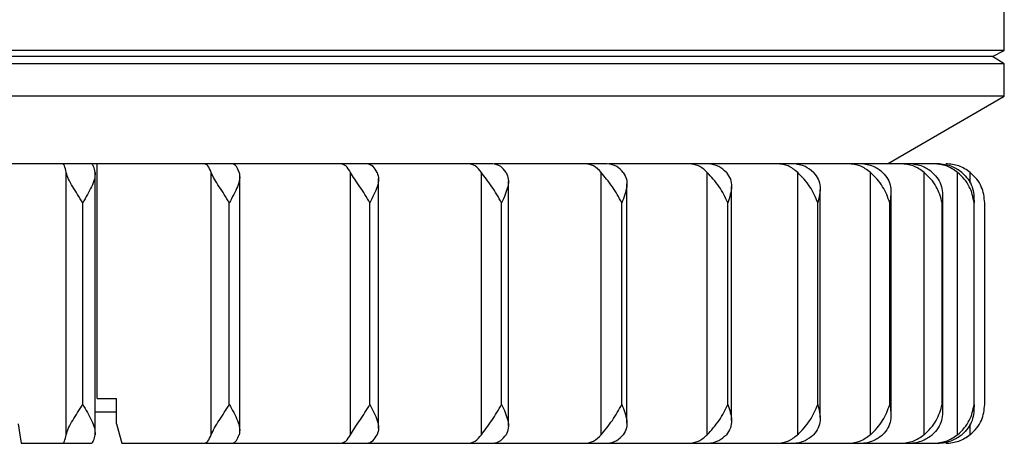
# Model space of a CAD drawing. Header units: millimetres. Extents: x -66 to 195, y 0 to 300.
# Tile 3 of 9: x 144 to 195, y 82 to 104. Entities that reach past the tile are written whole.
import ezdxf

# ---------------------------------------------------------------- set-up
doc = ezdxf.new("R2010")
doc.units = ezdxf.units.MM

msp = doc.modelspace()

# ---------------------------------------------------------------- linework, layer by layer
at = {"color": 7, "linetype": 'Continuous', "lineweight": 25}
for p, q in [((194.573, 102.49), (194.573, 105.633)), ((194.573, 102.49), (84.573, 102.49)), ((193.973, 102.169), (85.173, 102.169)), ((193.973, 102.169), (194.573, 102.49)), ((194.573, 101.796), (193.973, 102.169)), ((194.573, 101.796), (84.573, 101.796)), ((194.573, 100.133), (194.573, 101.796)), ((194.573, 100.133), (84.573, 100.133)), ((188.573, 96.669), (194.573, 100.133)), ((154.942, 96.669), (110.832, 96.669)), ((148.008, 84.619), (148.008, 96.669)), ((168.315, 96.669), (154.963, 96.669)), ((174.189, 96.669), (168.38, 96.669)), ((183.786, 96.669), (174.276, 96.669)), ((191.146, 96.669), (183.829, 96.669)), ((146.409, 82.762), (146.409, 96.226)), ((147.902, 82.76), (147.902, 96.229)), ((153.856, 82.762), (153.856, 96.226)), ((161.012, 82.762), (161.012, 96.226)), ((167.732, 82.762), (167.732, 96.226)), ((173.878, 82.762), (173.878, 96.226)), ((179.326, 82.762), (179.326, 96.226)), ((183.965, 82.762), (183.965, 96.226)), ((187.7, 82.762), (187.7, 96.226)), ((190.455, 82.762), (190.455, 96.226)), ((192.175, 82.762), (192.175, 96.226)), ((192.823, 95.667), (192.823, 96.226)), ((155.326, 82.974), (155.326, 96.014)), ((162.444, 83.08), (162.444, 95.908)), ((169.113, 83.21), (169.113, 95.779)), ((175.195, 83.35), (175.195, 95.639)), ((180.567, 83.489), (180.567, 95.5)), ((185.12, 83.65), (185.12, 95.338)), ((188.761, 83.818), (188.761, 95.17)), ((147.258, 84.319), (147.258, 94.669)), ((154.787, 84.319), (154.787, 94.669)), ((162.006, 84.319), (162.006, 94.669)), ((168.768, 84.319), (168.768, 94.669)), ((174.936, 84.319), (174.936, 94.669)), ((180.384, 84.319), (180.384, 94.669)), ((185.001, 84.319), (185.001, 94.669)), ((188.694, 84.319), (188.694, 94.669)), ((191.386, 84.319), (191.386, 94.669)), ((191.416, 83.988), (191.416, 95.001)), ((193.024, 84.319), (193.024, 94.669)), ((193.031, 84.156), (193.031, 94.832)), ((193.573, 84.319), (193.573, 94.669)), ((148.008, 84.619), (148.994, 84.619)), ((148.994, 83.319), (148.994, 84.619)), ((148.994, 83.919), (147.902, 83.919)), ((192.823, 82.762), (192.823, 83.322)), ((144.096, 82.319), (147.715, 82.319)), ((149.276, 82.319), (191.146, 82.319))]:
    msp.add_line(p, q, dxfattribs=at)
at = {"color": 7, "linetype": 'Continuous', "lineweight": 25, "flags": 128}
for points in [[(143.953, 83.319), (144.033, 82.759), (144.096, 82.319)], [(148.994, 83.319), (149.152, 82.759), (149.276, 82.319)], [(192.909, 82.831), (192.685, 82.656), (192.473, 82.533)]]:
    msp.add_lwpolyline(points, dxfattribs=at)
at = {"color": 7, "linetype": 'Continuous', "lineweight": 25}
for points, knots in [([(146.409, 96.226), (146.382, 96.354), (146.328, 96.609), (146.263, 96.649), (146.231, 96.669)], [0, 0, 0, 0, 0.5, 1, 1, 1, 1]), ([(147.894, 96.226), (147.871, 96.34), (147.817, 96.598), (147.752, 96.644), (147.715, 96.669)], [0, 0, 0, 0, 0.43833, 1, 1, 1, 1]), ([(153.856, 96.226), (153.802, 96.354), (153.695, 96.609), (153.567, 96.649), (153.502, 96.669)], [0, 0, 0, 0, 0.5, 1, 1, 1, 1]), ([(155.295, 96.226), (155.249, 96.34), (155.143, 96.598), (155.014, 96.644), (154.942, 96.669)], [0, 0, 0, 0, 0.43833, 1, 1, 1, 1]), ([(161.012, 96.226), (160.933, 96.354), (160.775, 96.609), (160.585, 96.649), (160.491, 96.669)], [0, 0, 0, 0, 0.5, 1, 1, 1, 1]), ([(162.376, 96.226), (162.308, 96.34), (162.152, 96.598), (161.962, 96.644), (161.855, 96.669)], [0, 0, 0, 0, 0.4383299, 1, 1, 1, 1]), ([(167.732, 96.226), (167.629, 96.354), (167.423, 96.609), (167.176, 96.649), (167.053, 96.669)], [0, 0, 0, 0, 0.5, 1, 1, 1, 1]), ([(168.993, 96.226), (168.904, 96.34), (168.701, 96.598), (168.454, 96.644), (168.315, 96.669)], [0, 0, 0, 0, 0.43833, 1, 1, 1, 1]), ([(173.878, 96.226), (173.753, 96.354), (173.504, 96.609), (173.205, 96.649), (173.056, 96.669)], [0, 0, 0, 0, 0.5000001, 1, 1, 1, 1]), ([(175.012, 96.226), (174.903, 96.34), (174.657, 96.598), (174.358, 96.644), (174.189, 96.669)], [0, 0, 0, 0, 0.43833, 1, 1, 1, 1]), ([(179.326, 96.226), (179.182, 96.354), (178.895, 96.609), (178.55, 96.649), (178.377, 96.669)], [0, 0, 0, 0, 0.5, 1, 1, 1, 1]), ([(180.308, 96.226), (180.183, 96.34), (179.899, 96.598), (179.553, 96.644), (179.359, 96.669)], [0, 0, 0, 0, 0.43833, 1, 1, 1, 1]), ([(183.965, 96.226), (183.805, 96.354), (183.484, 96.609), (183.101, 96.649), (182.909, 96.669)], [0, 0, 0, 0, 0.5, 1, 1, 1, 1]), ([(184.776, 96.226), (184.637, 96.34), (184.32, 96.598), (183.935, 96.644), (183.72, 96.669)], [0, 0, 0, 0, 0.43833, 1, 1, 1, 1]), ([(187.7, 96.226), (187.527, 96.354), (187.181, 96.609), (186.765, 96.649), (186.558, 96.669)], [0, 0, 0, 0, 0.5, 1, 1, 1, 1]), ([(188.323, 96.226), (188.173, 96.34), (187.83, 96.598), (187.414, 96.644), (187.181, 96.669)], [0, 0, 0, 0, 0.43833, 1, 1, 1, 1]), ([(190.455, 96.226), (190.273, 96.354), (189.907, 96.609), (189.47, 96.649), (189.251, 96.669)], [0, 0, 0, 0, 0.5, 1, 1, 1, 1]), ([(190.878, 96.226), (190.719, 96.34), (190.358, 96.598), (189.919, 96.644), (189.673, 96.669)], [0, 0, 0, 0, 0.43833, 1, 1, 1, 1]), ([(192.175, 96.226), (191.986, 96.354), (191.61, 96.609), (191.158, 96.649), (190.932, 96.669)], [0, 0, 0, 0, 0.5, 1, 1, 1, 1]), ([(192.388, 96.226), (192.225, 96.34), (191.852, 96.598), (191.4, 96.644), (191.146, 96.669)], [0, 0, 0, 0, 0.43833, 1, 1, 1, 1]), ([(192.823, 96.226), (192.633, 96.354), (192.253, 96.609), (191.796, 96.649), (191.568, 96.669)], [0, 0, 0, 0, 0.5, 1, 1, 1, 1]), ([(147.258, 94.669), (147.085, 94.947), (146.824, 95.364), (146.515, 95.891), (146.445, 96.115), (146.409, 96.226)], [0, 0, 0, 0, 0.498883, 0.749389, 1, 1, 1, 1]), ([(147.894, 96.226), (147.893, 96.115), (147.89, 95.891), (147.669, 95.364), (147.422, 94.947), (147.258, 94.669)], [0, 0, 0, 0, 0.250861, 0.501307, 1, 1, 1, 1]), ([(154.787, 94.669), (154.614, 94.947), (154.354, 95.364), (154.01, 95.891), (153.907, 96.115), (153.856, 96.226)], [0, 0, 0, 0, 0.498883, 0.749389, 1, 1, 1, 1]), ([(155.295, 96.226), (155.311, 96.115), (155.343, 95.891), (155.173, 95.364), (154.941, 94.947), (154.787, 94.669)], [0, 0, 0, 0, 0.250861, 0.501307, 1, 1, 1, 1]), ([(162.006, 94.669), (161.837, 94.947), (161.584, 95.364), (161.211, 95.891), (161.078, 96.115), (161.012, 96.226)], [0, 0, 0, 0, 0.4988829, 0.7493889, 1, 1, 1, 1]), ([(162.376, 96.226), (162.409, 96.115), (162.474, 95.891), (162.36, 95.364), (162.147, 94.947), (162.006, 94.669)], [0, 0, 0, 0, 0.250861, 0.501307, 1, 1, 1, 1]), ([(168.768, 94.669), (168.607, 94.947), (168.365, 95.364), (167.972, 95.891), (167.812, 96.115), (167.732, 96.226)], [0, 0, 0, 0, 0.4988829, 0.7493889, 1, 1, 1, 1]), ([(168.993, 96.226), (169.042, 96.115), (169.14, 95.891), (169.083, 95.364), (168.894, 94.947), (168.768, 94.669)], [0, 0, 0, 0, 0.2508611, 0.5013073, 1, 1, 1, 1]), ([(174.936, 94.669), (174.786, 94.947), (174.56, 95.364), (174.154, 95.891), (173.97, 96.115), (173.878, 96.226)], [0, 0, 0, 0, 0.498883, 0.749389, 1, 1, 1, 1]), ([(175.012, 96.226), (175.076, 96.115), (175.204, 95.891), (175.205, 95.364), (175.043, 94.947), (174.936, 94.669)], [0, 0, 0, 0, 0.250861, 0.501307, 1, 1, 1, 1]), ([(180.384, 94.669), (180.247, 94.947), (180.043, 95.364), (179.633, 95.891), (179.428, 96.115), (179.326, 96.226)], [0, 0, 0, 0, 0.498883, 0.749389, 1, 1, 1, 1]), ([(180.308, 96.226), (180.386, 96.115), (180.542, 95.891), (180.601, 95.364), (180.471, 94.947), (180.384, 94.669)], [0, 0, 0, 0, 0.250861, 0.501307, 1, 1, 1, 1]), ([(185.001, 94.669), (184.881, 94.947), (184.701, 95.364), (184.296, 95.891), (184.075, 96.115), (183.965, 96.226)], [0, 0, 0, 0, 0.498883, 0.749389, 1, 1, 1, 1]), ([(184.776, 96.226), (184.866, 96.115), (185.046, 95.891), (185.163, 95.364), (185.066, 94.947), (185.001, 94.669)], [0, 0, 0, 0, 0.250861, 0.501307, 1, 1, 1, 1]), ([(188.694, 94.669), (188.593, 94.947), (188.442, 95.364), (188.048, 95.891), (187.816, 96.115), (187.7, 96.226)], [0, 0, 0, 0, 0.4988829, 0.7493889, 1, 1, 1, 1]), ([(188.323, 96.226), (188.424, 96.115), (188.625, 95.891), (188.796, 95.364), (188.735, 94.947), (188.694, 94.669)], [0, 0, 0, 0, 0.2508613, 0.5013074, 1, 1, 1, 1]), ([(191.386, 94.669), (191.307, 94.947), (191.187, 95.364), (190.814, 95.891), (190.575, 96.115), (190.455, 96.226)], [0, 0, 0, 0, 0.4988829, 0.7493889, 1, 1, 1, 1]), ([(190.878, 96.226), (190.987, 96.115), (191.205, 95.891), (191.428, 95.364), (191.403, 94.947), (191.386, 94.669)], [0, 0, 0, 0, 0.250861, 0.501307, 1, 1, 1, 1]), ([(193.024, 94.669), (192.967, 94.947), (192.882, 95.364), (192.537, 95.891), (192.295, 96.115), (192.175, 96.226)], [0, 0, 0, 0, 0.498883, 0.749389, 1, 1, 1, 1]), ([(192.388, 96.226), (192.504, 96.115), (192.734, 95.891), (193.003, 95.364), (193.016, 94.947), (193.024, 94.669)], [0, 0, 0, 0, 0.250861, 0.501307, 1, 1, 1, 1]), ([(193.573, 94.669), (193.541, 94.947), (193.491, 95.364), (193.181, 95.891), (192.943, 96.115), (192.823, 96.226)], [0, 0, 0, 0, 0.498883, 0.749389, 1, 1, 1, 1]), ([(146.409, 82.762), (146.445, 82.874), (146.515, 83.098), (146.825, 83.625), (147.085, 84.042), (147.258, 84.319)], [0, 0, 0, 0, 0.2508614, 0.5013074, 1, 1, 1, 1]), ([(147.258, 84.319), (147.423, 84.042), (147.669, 83.624), (147.89, 83.097), (147.893, 82.874), (147.894, 82.762)], [0, 0, 0, 0, 0.498883, 0.749389, 1, 1, 1, 1]), ([(153.856, 82.762), (153.908, 82.874), (154.01, 83.098), (154.355, 83.625), (154.614, 84.042), (154.787, 84.319)], [0, 0, 0, 0, 0.250861, 0.501307, 1, 1, 1, 1]), ([(154.787, 84.319), (154.941, 84.042), (155.173, 83.624), (155.343, 83.097), (155.311, 82.874), (155.295, 82.762)], [0, 0, 0, 0, 0.498883, 0.749389, 1, 1, 1, 1]), ([(161.012, 82.762), (161.079, 82.874), (161.211, 83.098), (161.584, 83.625), (161.837, 84.042), (162.006, 84.319)], [0, 0, 0, 0, 0.250861, 0.501307, 1, 1, 1, 1]), ([(162.006, 84.319), (162.147, 84.042), (162.36, 83.624), (162.474, 83.097), (162.409, 82.874), (162.376, 82.762)], [0, 0, 0, 0, 0.498883, 0.749389, 1, 1, 1, 1]), ([(167.732, 82.762), (167.812, 82.874), (167.972, 83.098), (168.365, 83.625), (168.607, 84.042), (168.768, 84.319)], [0, 0, 0, 0, 0.2508611, 0.5013073, 1, 1, 1, 1]), ([(168.768, 84.319), (168.894, 84.042), (169.083, 83.624), (169.14, 83.097), (169.042, 82.874), (168.993, 82.762)], [0, 0, 0, 0, 0.498883, 0.749389, 1, 1, 1, 1]), ([(173.878, 82.762), (173.97, 82.874), (174.154, 83.098), (174.56, 83.625), (174.786, 84.042), (174.936, 84.319)], [0, 0, 0, 0, 0.250861, 0.501307, 1, 1, 1, 1]), ([(174.936, 84.319), (175.043, 84.042), (175.205, 83.624), (175.204, 83.097), (175.076, 82.874), (175.012, 82.762)], [0, 0, 0, 0, 0.498883, 0.749389, 1, 1, 1, 1]), ([(179.326, 82.762), (179.428, 82.874), (179.633, 83.098), (180.043, 83.625), (180.248, 84.042), (180.384, 84.319)], [0, 0, 0, 0, 0.2508609, 0.5013073, 1, 1, 1, 1]), ([(180.384, 84.319), (180.471, 84.042), (180.601, 83.624), (180.542, 83.097), (180.386, 82.874), (180.308, 82.762)], [0, 0, 0, 0, 0.498883, 0.749389, 1, 1, 1, 1]), ([(183.965, 82.762), (184.075, 82.874), (184.296, 83.098), (184.702, 83.625), (184.881, 84.042), (185.001, 84.319)], [0, 0, 0, 0, 0.250861, 0.501307, 1, 1, 1, 1]), ([(185.001, 84.319), (185.066, 84.042), (185.163, 83.624), (185.046, 83.097), (184.866, 82.874), (184.776, 82.762)], [0, 0, 0, 0, 0.498883, 0.749389, 1, 1, 1, 1]), ([(187.7, 82.762), (187.816, 82.874), (188.048, 83.098), (188.442, 83.625), (188.593, 84.042), (188.694, 84.319)], [0, 0, 0, 0, 0.250861, 0.501307, 1, 1, 1, 1]), ([(188.694, 84.319), (188.735, 84.042), (188.796, 83.624), (188.625, 83.097), (188.424, 82.874), (188.323, 82.762)], [0, 0, 0, 0, 0.4988829, 0.7493889, 1, 1, 1, 1]), ([(190.455, 82.762), (190.575, 82.874), (190.814, 83.098), (191.187, 83.625), (191.307, 84.042), (191.386, 84.319)], [0, 0, 0, 0, 0.250861, 0.501307, 1, 1, 1, 1]), ([(191.386, 84.319), (191.403, 84.042), (191.428, 83.624), (191.205, 83.097), (190.987, 82.874), (190.878, 82.762)], [0, 0, 0, 0, 0.498883, 0.749389, 1, 1, 1, 1]), ([(192.175, 82.762), (192.295, 82.874), (192.537, 83.098), (192.882, 83.625), (192.967, 84.042), (193.024, 84.319)], [0, 0, 0, 0, 0.250861, 0.501307, 1, 1, 1, 1]), ([(193.024, 84.319), (193.016, 84.042), (193.003, 83.624), (192.734, 83.097), (192.503, 82.874), (192.388, 82.762)], [0, 0, 0, 0, 0.498883, 0.749389, 1, 1, 1, 1]), ([(192.823, 82.762), (192.943, 82.874), (193.181, 83.098), (193.492, 83.625), (193.541, 84.042), (193.573, 84.319)], [0, 0, 0, 0, 0.250861, 0.501307, 1, 1, 1, 1]), ([(146.231, 82.319), (146.263, 82.339), (146.328, 82.379), (146.382, 82.635), (146.409, 82.762)], [0, 0, 0, 0, 0.49896, 1, 1, 1, 1]), ([(147.715, 82.319), (147.752, 82.345), (147.817, 82.39), (147.871, 82.649), (147.894, 82.762)], [0, 0, 0, 0, 0.56167, 1, 1, 1, 1]), ([(153.502, 82.319), (153.567, 82.339), (153.695, 82.379), (153.802, 82.635), (153.856, 82.762)], [0, 0, 0, 0, 0.49896, 1, 1, 1, 1]), ([(154.942, 82.319), (155.014, 82.345), (155.143, 82.39), (155.249, 82.649), (155.295, 82.762)], [0, 0, 0, 0, 0.5616701, 1, 1, 1, 1]), ([(160.491, 82.319), (160.585, 82.339), (160.775, 82.379), (160.933, 82.635), (161.012, 82.762)], [0, 0, 0, 0, 0.49896, 1, 1, 1, 1]), ([(161.855, 82.319), (161.962, 82.345), (162.152, 82.39), (162.308, 82.649), (162.376, 82.762)], [0, 0, 0, 0, 0.56167, 1, 1, 1, 1]), ([(167.053, 82.319), (167.176, 82.339), (167.423, 82.379), (167.629, 82.635), (167.732, 82.762)], [0, 0, 0, 0, 0.49896, 1, 1, 1, 1]), ([(168.315, 82.319), (168.454, 82.345), (168.701, 82.39), (168.904, 82.649), (168.993, 82.762)], [0, 0, 0, 0, 0.56167, 1, 1, 1, 1]), ([(173.056, 82.319), (173.205, 82.339), (173.504, 82.379), (173.753, 82.635), (173.878, 82.762)], [0, 0, 0, 0, 0.4989603, 1, 1, 1, 1]), ([(174.189, 82.319), (174.358, 82.345), (174.657, 82.39), (174.903, 82.649), (175.012, 82.762)], [0, 0, 0, 0, 0.56167, 1, 1, 1, 1]), ([(178.377, 82.319), (178.549, 82.339), (178.894, 82.379), (179.182, 82.635), (179.326, 82.762)], [0, 0, 0, 0, 0.49896, 1, 1, 1, 1]), ([(179.359, 82.319), (179.553, 82.345), (179.899, 82.39), (180.183, 82.649), (180.308, 82.762)], [0, 0, 0, 0, 0.56167, 1, 1, 1, 1]), ([(182.909, 82.319), (183.1, 82.339), (183.484, 82.379), (183.804, 82.635), (183.965, 82.762)], [0, 0, 0, 0, 0.49896, 1, 1, 1, 1]), ([(183.72, 82.319), (183.935, 82.345), (184.32, 82.39), (184.637, 82.649), (184.776, 82.762)], [0, 0, 0, 0, 0.5616701, 1, 1, 1, 1]), ([(186.558, 82.319), (186.765, 82.339), (187.18, 82.379), (187.526, 82.635), (187.7, 82.762)], [0, 0, 0, 0, 0.49896, 1, 1, 1, 1]), ([(187.181, 82.319), (187.414, 82.345), (187.83, 82.39), (188.173, 82.649), (188.323, 82.762)], [0, 0, 0, 0, 0.56167, 1, 1, 1, 1]), ([(189.251, 82.319), (189.469, 82.339), (189.907, 82.379), (190.272, 82.635), (190.455, 82.762)], [0, 0, 0, 0, 0.49896, 1, 1, 1, 1]), ([(189.673, 82.319), (189.919, 82.345), (190.358, 82.39), (190.719, 82.649), (190.878, 82.762)], [0, 0, 0, 0, 0.5616701, 1, 1, 1, 1]), ([(190.932, 82.319), (191.157, 82.339), (191.609, 82.379), (191.986, 82.635), (192.175, 82.762)], [0, 0, 0, 0, 0.49896, 1, 1, 1, 1]), ([(191.146, 82.319), (191.4, 82.345), (191.852, 82.39), (192.225, 82.649), (192.388, 82.762)], [0, 0, 0, 0, 0.56167, 1, 1, 1, 1]), ([(191.568, 82.319), (191.796, 82.339), (192.253, 82.38), (192.633, 82.635), (192.823, 82.762)], [0, 0, 0, 0, 0.500001, 1, 1, 1, 1])]:
    msp.add_open_spline(points, degree=3, knots=knots, dxfattribs=at)

doc.saveas('drawing.dxf')
